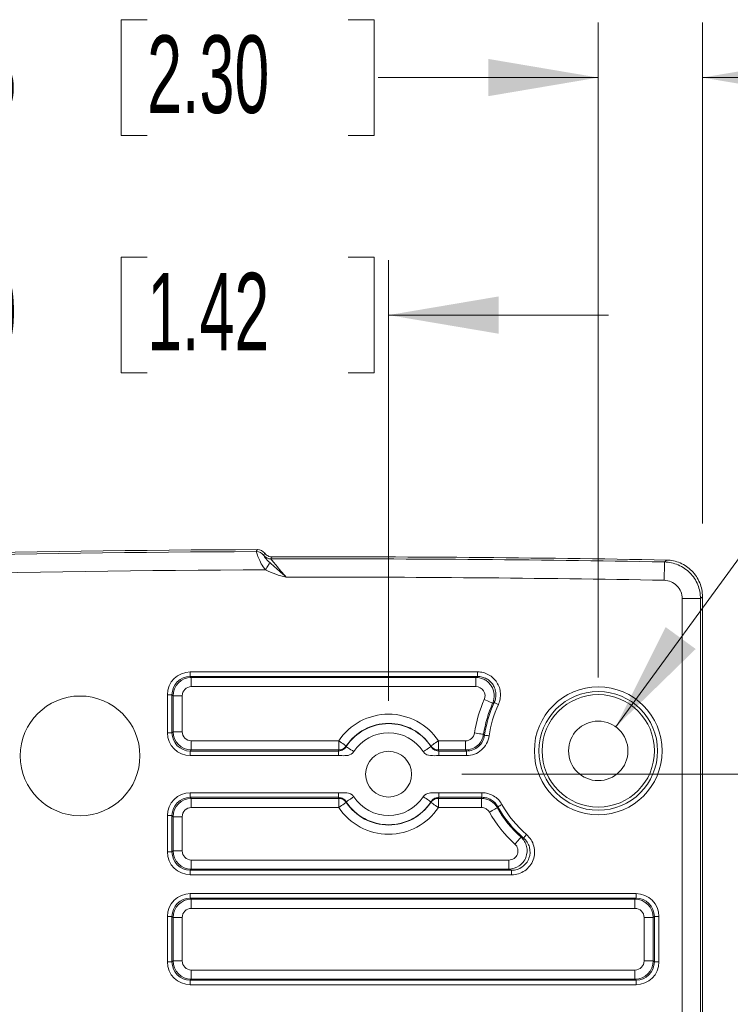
# Model space of a CAD drawing. Header units: millimetres. Extents: x 10 to 272, y 8 to 208.
# Tile 6 of 14: x 88 to 107, y 65 to 92. Entities that reach past the tile are written whole.
import ezdxf

# ---------------------------------------------------------------- set-up
doc = ezdxf.new("R2010")
doc.units = ezdxf.units.MM
doc.styles.add('SLDTEXTSTYLE1', font='TXT', dxfattribs={"width": 0.605})
doc.dimstyles.new('SLDDIMSTYLE0', dxfattribs={"dimtxt": 2.054655, "dimasz": 3, "dimexe": 0, "dimexo": 0.0625, "dimgap": 0.513664, "dimtad": 0, "dimtih": 1, "dimtoh": 1, "dimdec": 1, "dimlfac": 2, "dimrnd": 1e-09, "dimzin": 12, "dimdsep": 46, "dimtxsty": 'SLDTEXTSTYLE1', "dimsah": 1, "dimcen": 0.09, "dimadec": 0, "dimazin": 3, "dimtfac": 1, "dimtdec": 1, "dimtmove": 0, "dimatfit": 0, "dimfxl": 1, "dimfrac": 2, "dimtolj": 1, "dimtzin": 12, "dimarcsym": 0})
doc.dimstyles.new('SLDDIMSTYLE1', dxfattribs={"dimtxt": 2.054655, "dimasz": 3, "dimexe": 0, "dimexo": 0.0625, "dimgap": 0.513664, "dimtad": 0, "dimtih": 1, "dimtoh": 1, "dimdec": 1, "dimlfac": 2, "dimrnd": 1e-09, "dimzin": 12, "dimdsep": 46, "dimtxsty": 'SLDTEXTSTYLE1', "dimsah": 1, "dimcen": 0.09, "dimadec": 0, "dimazin": 3, "dimtfac": 1, "dimtdec": 1, "dimtofl": 0, "dimtmove": 0, "dimatfit": 3, "dimfxl": 1, "dimfrac": 2, "dimtolj": 1, "dimtzin": 12, "dimarcsym": 0})
doc.dimstyles.new('SLDDIMSTYLE2', dxfattribs={"dimtxt": 2.054655, "dimasz": 3, "dimexe": 0, "dimexo": 0.0625, "dimgap": 0.513664, "dimtad": 0, "dimtih": 1, "dimtoh": 1, "dimdec": 1, "dimlfac": 2, "dimrnd": 1e-09, "dimzin": 12, "dimdsep": 46, "dimtxsty": 'SLDTEXTSTYLE1', "dimsah": 1, "dimcen": 0, "dimadec": 0, "dimazin": 3, "dimtfac": 1, "dimtdec": 1, "dimtofl": 0, "dimtmove": 0, "dimatfit": 3, "dimfxl": 1, "dimfrac": 2, "dimtolj": 1, "dimtzin": 12, "dimarcsym": 0})
doc.dimstyles.new('SLDDIMSTYLE3', dxfattribs={"dimtxt": 2.054655, "dimasz": 3, "dimexe": 0, "dimexo": 0.0625, "dimgap": 0.513664, "dimtad": 0, "dimtih": 1, "dimtoh": 1, "dimdec": 1, "dimlfac": 2, "dimrnd": 1e-09, "dimzin": 4, "dimdsep": 46, "dimtxsty": 'SLDTEXTSTYLE1', "dimsah": 1, "dimcen": 0.09, "dimadec": 0, "dimazin": 1, "dimtfac": 1, "dimtdec": 1, "dimtofl": 0, "dimtmove": 0, "dimatfit": 3, "dimfxl": 1, "dimfrac": 2, "dimtolj": 1, "dimtzin": 12, "dimarcsym": 0})
doc.dimstyles.new('SLDDIMSTYLE4', dxfattribs={"dimtxt": 2.054655, "dimasz": 3, "dimexe": 0, "dimexo": 0.0625, "dimgap": 0.513664, "dimtad": 0, "dimtih": 1, "dimtoh": 1, "dimdec": 1, "dimlfac": 2, "dimrnd": 1e-09, "dimzin": 4, "dimdsep": 46, "dimtxsty": 'SLDTEXTSTYLE1', "dimsah": 1, "dimcen": 0.09, "dimadec": 0, "dimazin": 1, "dimtfac": 1, "dimtdec": 1, "dimtmove": 0, "dimatfit": 0, "dimfxl": 1, "dimfrac": 2, "dimtolj": 1, "dimtzin": 12, "dimarcsym": 0})

# ---------------------------------------------------------------- blocks, each defined once
blk = doc.blocks.new('_D')
at = {"color": 7, "linetype": 'Continuous', "lineweight": 0}
for p, q in [((122.6, 92.133), (121.894, 92.133)), ((121.894, 92.133), (121.894, 88.978)), ((126.52, 92.133), (127.225, 92.133)), ((127.225, 92.133), (127.225, 88.978)), ((103.806, 74.191), (103.806, 92.055)), ((106.648, 78.397), (106.648, 92.055)), ((103.806, 90.555), (97.806, 90.555)), ((106.648, 90.555), (112.565, 90.555)), ((121.894, 88.978), (122.6, 88.978)), ((127.225, 88.978), (126.52, 88.978))]:
    blk.add_line(p, q, dxfattribs=at)
for points in [[(103.806, 90.555), (100.806, 91.063), (100.806, 90.047)], [(106.648, 90.555), (109.648, 90.047), (109.648, 91.063)]]:
    blk.add_solid(points, dxfattribs=at)
at = {"color": 7, "linetype": 'Continuous', "lineweight": 0, "char_height": 2.1167, "attachment_point": 1, "style": 'SLDTEXTSTYLE1'}
for s, insert in [('2X', (113.036, 91.706)), ('5.7', (117.269, 91.706)), ('.22', (122.6, 91.706))]:
    blk.add_mtext(s, dxfattribs=dict(at, insert=insert))
blk = doc.blocks.new('_D_1')
at = {"color": 7, "linetype": 'Continuous', "lineweight": 0}
for p, q in [((91.499, 92.133), (90.794, 92.133)), ((90.794, 92.133), (90.794, 88.978)), ((96.987, 92.133), (97.692, 92.133)), ((97.692, 92.133), (97.692, 88.978)), ((74.535, 74.191), (74.535, 92.055)), ((103.806, 74.191), (103.806, 92.055)), ((74.535, 90.555), (79.897, 90.555)), ((103.806, 90.555), (98.868, 90.555)), ((90.794, 88.978), (91.499, 88.978)), ((97.692, 88.978), (96.987, 88.978))]:
    blk.add_line(p, q, dxfattribs=at)
for points in [[(74.535, 90.555), (77.535, 90.047), (77.535, 91.063)], [(103.806, 90.555), (100.806, 91.063), (100.806, 90.047)]]:
    blk.add_solid(points, dxfattribs=at)
at = {"color": 7, "linetype": 'Continuous', "lineweight": 0, "char_height": 2.1167, "attachment_point": 1, "style": 'SLDTEXTSTYLE1'}
for s, insert in [('2X', (80.367, 91.706)), ('58.5', (84.6, 91.706)), ('2.30', (91.499, 91.706))]:
    blk.add_mtext(s, dxfattribs=dict(at, insert=insert))
blk = doc.blocks.new('_D_2')
at = {"color": 7, "linetype": 'Continuous', "lineweight": 0}
for p, q in [((104.284, 72.846), (110.898, 81.906)), ((110.898, 81.906), (114.104, 81.906))]:
    blk.add_line(p, q, dxfattribs=at)
blk.add_solid([(104.284, 72.846), (106.464, 74.97), (105.643, 75.569)], dxfattribs=at)
at = {"color": 7, "linetype": 'Continuous', "lineweight": 0, "attachment_point": 1, "style": 'SLDTEXTSTYLE1'}
for s, insert, char_height in [("C'BORED FOR M3 SHCS", (115.692, 83.056), 2.11667), ('6MM LONG', (124.505, 79.901), 2.1167)]:
    blk.add_mtext(s, dxfattribs=dict(at, insert=insert, char_height=char_height))
blk = doc.blocks.new('_D_8')
at = {"color": 7, "linetype": 'Continuous', "lineweight": 0}
for p, q in [((80.086, 73.556), (80.086, 85.577)), ((91.499, 85.655), (90.794, 85.655)), ((90.794, 85.655), (90.794, 82.5)), ((96.987, 85.655), (97.692, 85.655)), ((97.692, 85.655), (97.692, 82.5)), ((98.086, 73.556), (98.086, 85.577)), ((80.086, 84.077), (74.086, 84.077)), ((98.086, 84.077), (104.086, 84.077)), ((90.794, 82.5), (91.499, 82.5)), ((97.692, 82.5), (96.987, 82.5))]:
    blk.add_line(p, q, dxfattribs=at)
for points in [[(80.086, 84.077), (77.086, 84.585), (77.086, 83.569)], [(98.086, 84.077), (101.086, 83.569), (101.086, 84.585)]]:
    blk.add_solid(points, dxfattribs=at)
at = {"color": 7, "linetype": 'Continuous', "lineweight": 0, "char_height": 2.1167, "attachment_point": 1, "style": 'SLDTEXTSTYLE1'}
for s, insert in [('2X', (80.367, 85.228)), ('36.0', (84.6, 85.228)), ('1.42', (91.499, 85.228))]:
    blk.add_mtext(s, dxfattribs=dict(at, insert=insert))
blk = doc.blocks.new('_D_9')
at = {"color": 7, "linetype": 'Continuous', "lineweight": 0}
for p, q in [((100.086, 71.556), (120.435, 71.556)), ((118.935, 71.556), (118.935, 64.604)), ((121.051, 64.133), (120.346, 64.133)), ((120.346, 64.133), (120.346, 60.978)), ((126.539, 64.133), (127.244, 64.133)), ((127.244, 64.133), (127.244, 60.978)), ((120.346, 60.978), (121.051, 60.978)), ((127.244, 60.978), (126.539, 60.978)), ((118.935, 53.556), (118.935, 60.508)), ((100.086, 53.556), (120.435, 53.556))]:
    blk.add_line(p, q, dxfattribs=at)
for points in [[(118.935, 71.556), (118.427, 68.556), (119.443, 68.556)], [(118.935, 53.556), (119.443, 56.556), (118.427, 56.556)]]:
    blk.add_solid(points, dxfattribs=at)
at = {"color": 7, "linetype": 'Continuous', "lineweight": 0, "char_height": 2.1167, "attachment_point": 1, "style": 'SLDTEXTSTYLE1'}
for s, insert in [('2X', (109.919, 63.706)), ('36.0', (114.152, 63.706)), ('1.42', (121.051, 63.706))]:
    blk.add_mtext(s, dxfattribs=dict(at, insert=insert))

msp = doc.modelspace()

# ---------------------------------------------------------------- linework, layer by layer
at = {"color": 7, "linetype": 'Continuous', "lineweight": 15}
for p, q in [((94.4765, 77.6262), (94.4765, 77.6262)), ((106.0945, 48.7671), (106.0945, 76.3443)), ((106.0945, 76.3443), (106.5944, 76.3443)), ((106.5944, 76.3443), (106.5944, 48.7671)), ((106.6483, 76.3971), (106.6483, 48.7142)), ((92.6761, 74.3457), (100.514, 74.3457)), ((92.6761, 74.3457), (92.6761, 74.2209)), ((100.514, 74.2209), (92.6761, 74.2209)), ((92.6761, 74.2209), (92.7047, 74.1924)), ((92.7047, 74.1924), (100.4696, 74.1924)), ((92.7047, 73.9427), (92.7047, 74.1924)), ((100.4696, 73.9427), (100.4696, 74.1924)), ((100.514, 74.3457), (100.514, 74.2209)), ((100.4696, 73.9427), (92.7047, 73.9427)), ((92.052, 72.6862), (92.052, 73.7216)), ((92.052, 73.7216), (92.1768, 73.7216)), ((92.1768, 73.7216), (92.1768, 72.6862)), ((92.2054, 73.693), (92.1768, 73.7216)), ((92.2054, 72.7147), (92.2054, 73.693)), ((92.455, 73.693), (92.2054, 73.693)), ((92.455, 73.693), (92.455, 72.7147)), ((92.052, 72.6862), (92.1768, 72.6862)), ((92.1768, 72.6862), (92.2054, 72.7147)), ((92.455, 72.7147), (92.2054, 72.7147)), ((92.7047, 72.2154), (92.7047, 72.4651)), ((92.7047, 72.4651), (96.7252, 72.4651)), ((96.7252, 72.2154), (96.7252, 72.4651)), ((99.446, 72.4651), (99.446, 72.2154)), ((99.446, 72.4651), (100.1848, 72.4651)), ((100.1848, 72.2154), (100.1848, 72.4651)), ((92.7047, 72.2154), (92.6761, 72.1869)), ((92.6761, 72.1869), (92.6761, 72.062)), ((92.6761, 72.1869), (96.7178, 72.1869)), ((96.7178, 72.062), (92.6761, 72.062)), ((96.7252, 72.2154), (92.7047, 72.2154)), ((96.8072, 72.062), (96.7178, 72.062)), ((100.1848, 72.2154), (99.446, 72.2154)), ((99.4534, 72.1869), (100.2096, 72.1869)), ((100.2096, 72.062), (99.4534, 72.062)), ((100.2096, 72.1869), (100.2096, 72.062)), ((92.6761, 71.0493), (96.7178, 71.0493)), ((92.6761, 70.9245), (92.6761, 71.0493)), ((96.7178, 70.9245), (92.6761, 70.9245)), ((92.6761, 70.9245), (92.7047, 70.8959)), ((92.7047, 70.8959), (96.7252, 70.8959)), ((92.7047, 70.8959), (92.7047, 70.6463)), ((96.7252, 70.6463), (96.7252, 70.8959)), ((99.3639, 71.0493), (99.4534, 71.0493)), ((99.446, 70.8959), (100.6176, 70.8959)), ((99.446, 70.8959), (99.446, 70.6463)), ((99.4534, 71.0493), (100.6343, 71.0493)), ((100.6343, 70.9245), (99.4534, 70.9245)), ((100.6176, 70.8959), (100.6176, 70.6463)), ((100.6343, 70.9245), (100.6343, 71.0493)), ((96.7252, 70.6463), (92.7047, 70.6463)), ((100.6176, 70.6463), (99.446, 70.6463)), ((101.0706, 70.668), (101.0527, 70.6415)), ((92.052, 69.4362), (92.052, 70.4251)), ((92.052, 70.4251), (92.1768, 70.4251)), ((92.1768, 70.4251), (92.1768, 69.4362)), ((92.2054, 70.3966), (92.1768, 70.4251)), ((92.2054, 69.4647), (92.2054, 70.3966)), ((92.455, 70.3966), (92.2054, 70.3966)), ((92.455, 70.3966), (92.455, 69.4647)), ((92.052, 69.4362), (92.1768, 69.4362)), ((92.1768, 69.4362), (92.2054, 69.4647)), ((92.455, 69.4647), (92.2054, 69.4647)), ((92.7047, 69.2151), (92.7047, 68.9654)), ((92.7047, 69.2151), (101.3661, 69.2151)), ((101.3661, 69.2151), (101.3661, 68.9654)), ((92.7047, 68.9654), (92.6761, 68.9369)), ((92.6761, 68.812), (92.6761, 68.9369)), ((92.6761, 68.9369), (101.442, 68.9369)), ((101.442, 68.812), (92.6761, 68.812)), ((101.3661, 68.9654), (92.7047, 68.9654)), ((101.442, 68.812), (101.442, 68.9369)), ((92.6761, 68.2993), (104.8365, 68.2993)), ((92.6761, 68.1745), (92.6761, 68.2993)), ((104.8365, 68.1745), (104.8365, 68.2993)), ((104.8365, 68.1745), (92.6761, 68.1745)), ((92.6761, 68.1745), (92.7047, 68.1459)), ((92.7047, 68.1459), (104.808, 68.1459)), ((92.7047, 68.1459), (92.7047, 67.8963)), ((104.808, 68.1459), (104.8365, 68.1745)), ((104.808, 68.1459), (104.808, 67.8963)), ((92.052, 66.4362), (92.052, 67.6751)), ((92.052, 67.6751), (92.1768, 67.6751)), ((92.1768, 67.6751), (92.1768, 66.4362)), ((92.2054, 67.6466), (92.1768, 67.6751)), ((104.808, 67.8963), (92.7047, 67.8963)), ((105.3359, 67.6751), (105.3073, 67.6466)), ((105.3359, 66.4362), (105.3359, 67.6751)), ((105.3359, 67.6751), (105.4607, 67.6751)), ((105.4607, 67.6751), (105.4607, 66.4362)), ((92.2054, 66.4647), (92.2054, 67.6466)), ((92.2054, 67.6466), (92.455, 67.6466)), ((92.455, 67.6466), (92.455, 66.4647)), ((105.0577, 66.4647), (105.0577, 67.6466)), ((105.0577, 67.6466), (105.3073, 67.6466)), ((105.3073, 67.6466), (105.3073, 66.4647)), ((92.052, 66.4362), (92.1768, 66.4362)), ((92.1768, 66.4362), (92.2054, 66.4647)), ((92.2054, 66.4647), (92.455, 66.4647)), ((105.0577, 66.4647), (105.3073, 66.4647)), ((105.3073, 66.4647), (105.3359, 66.4362)), ((105.3359, 66.4362), (105.4607, 66.4362)), ((92.7047, 66.2151), (92.7047, 65.9654)), ((92.7047, 66.2151), (104.808, 66.2151)), ((104.808, 66.2151), (104.808, 65.9654)), ((92.7047, 65.9654), (92.6761, 65.9369)), ((92.6761, 65.812), (92.6761, 65.9369)), ((92.6761, 65.9369), (104.8365, 65.9369)), ((104.8365, 65.812), (92.6761, 65.812)), ((104.808, 65.9654), (92.7047, 65.9654)), ((104.8365, 65.9369), (104.808, 65.9654)), ((104.8365, 65.812), (104.8365, 65.9369))]:
    msp.add_line(p, q, dxfattribs=at)
at = {"color": 7, "linetype": 'Continuous', "lineweight": 15, "flags": 128}
for points in [[(94.4765, 77.6262), (94.4865, 77.6437), (94.5075, 77.6801)], [(94.7083, 77.5803), (94.7033, 77.5716), (94.6832, 77.5366), (94.6827, 77.5359), (94.6773, 77.5264)], [(94.9089, 77.4805), (94.9039, 77.4718), (94.8837, 77.4368), (94.8779, 77.4266)], [(105.6038, 76.8441), (105.6056, 76.9406), (105.6073, 77.0334), (105.6089, 77.1191), (105.6103, 77.1945), (105.6114, 77.2567), (105.6123, 77.3034), (105.6128, 77.3329), (105.613, 77.3439)], [(105.613, 77.3439), (105.6394, 77.3698), (105.667, 77.3968)], [(94.844, 77.3245), (94.8355, 77.3098), (94.8248, 77.2912), (94.8122, 77.2694), (94.798, 77.2446), (94.7824, 77.2174), (94.7657, 77.1884), (94.7483, 77.1581), (94.7305, 77.1272)], [(106.6483, 76.3971), (106.6174, 76.3668), (106.5944, 76.3443)], [(100.9249, 73.4881), (100.9186, 73.491), (100.9043, 73.4974), (100.8825, 73.5072), (100.8542, 73.52), (100.8201, 73.5353), (100.7817, 73.5526), (100.7402, 73.5712), (100.6972, 73.5906)], [(100.9668, 73.5111), (100.97, 73.5097), (100.9771, 73.5064), (100.9879, 73.5013), (101.002, 73.4948), (101.0189, 73.4869), (101.038, 73.478), (101.0586, 73.4685), (101.08, 73.4585)], [(100.679, 72.6433), (100.6721, 72.6443), (100.6566, 72.6465), (100.633, 72.6499), (100.6022, 72.6544), (100.5653, 72.6597), (100.5236, 72.6658), (100.4786, 72.6723), (100.4319, 72.679)], [(100.7043, 72.6181), (100.7077, 72.6176), (100.7155, 72.6166), (100.7273, 72.615), (100.7427, 72.6128), (100.7612, 72.6103), (100.7821, 72.6074), (100.8046, 72.6043), (100.8279, 72.6011)], [(96.7252, 72.4651), (96.7653, 72.4383), (96.8039, 72.4125), (96.8395, 72.3886), (96.8708, 72.3677), (96.8967, 72.3504), (96.9161, 72.3374), (96.9284, 72.3292), (96.933, 72.3262)], [(99.446, 72.4651), (99.4059, 72.4383), (99.3673, 72.4125), (99.3317, 72.3886), (99.3003, 72.3677), (99.2745, 72.3504), (99.255, 72.3374), (99.2428, 72.3292), (99.2382, 72.3262)], [(100.6176, 70.8959), (100.6244, 70.9076), (100.6343, 70.9245)], [(96.7252, 70.6463), (96.7653, 70.6731), (96.8039, 70.6989), (96.8395, 70.7227), (96.8708, 70.7436), (96.8967, 70.7609), (96.9161, 70.7739), (96.9284, 70.7821), (96.933, 70.7852)], [(99.446, 70.6463), (99.4059, 70.6731), (99.3673, 70.6989), (99.3317, 70.7227), (99.3003, 70.7436), (99.2745, 70.7609), (99.255, 70.7739), (99.2428, 70.7821), (99.2382, 70.7852)], [(101.0527, 70.6415), (101.0467, 70.6381), (101.033, 70.6304), (101.0122, 70.6187), (100.9851, 70.6035), (100.9526, 70.5852), (100.9159, 70.5645), (100.8762, 70.5422), (100.8351, 70.519)], [(101.0706, 70.668), (101.0736, 70.6697), (101.0804, 70.6735), (101.0909, 70.6793), (101.1044, 70.6869), (101.1207, 70.696), (101.1392, 70.7062), (101.159, 70.7173), (101.1796, 70.7288)], [(101.6991, 69.8368), (101.6944, 69.8316), (101.684, 69.8199), (101.6681, 69.8022), (101.6474, 69.779), (101.6225, 69.7512), (101.5944, 69.7198), (101.564, 69.6859), (101.5326, 69.6508)], [(101.7671, 69.8151), (101.7694, 69.8177), (101.7745, 69.8237), (101.7823, 69.8327), (101.7924, 69.8445), (101.8045, 69.8587), (101.8183, 69.8747), (101.8331, 69.8919), (101.8484, 69.9098)]]:
    msp.add_lwpolyline(points, dxfattribs=at)
at = {"color": 7, "linetype": 'Continuous', "lineweight": 15}
for centre, radius in [((103.8063, 72.1913), 1.7436), ((89.6706, 72.0557), 1.632), ((103.8063, 72.1913), 1.6188), ((103.8063, 72.1913), 1.5333), ((103.8063, 72.1913), 0.8109), ((98.0856, 71.5557), 0.625)]:
    msp.add_circle(centre, radius, dxfattribs=at)
for centre, radius, start, end in [((96.3983, -422.3163), 500, 90.216666, 92.420252), ((96.3983, -422.3163), 499.9462, 90.220244, 92.416861), ((94.4774, 77.3762), 0.25, 36.92925, 90.20948), ((94.4774, 77.3762), 0.25, 36.92949, 90.20934), ((94.8772, 77.6766), 0.25, 216.93004, 270.1631), ((96.3983, -422.3163), 499.7452, 88.943468, 90.174313), ((96.3983, -422.3163), 499.799, 88.937398, 90.17074), ((96.3983, -422.3163), 499.4462, 90.191325, 92.44684), ((96.3983, -422.3163), 499.2453, 88.943468, 90.126665), ((92.7054, 73.6924), 0.5, 90.07858, 179.92142), ((103.8063, 72.1913), 3.4094, 155.76925, 171.776), ((103.8063, 72.1913), 3.1598, 155.76925, 171.776), ((103.8063, 72.1913), 3.1312, 155.07061, 172.16584), ((103.8063, 72.1913), 3.0064, 155.07061, 172.16584), ((98.0856, 71.5557), 1.6364, 33.76187, 146.23813), ((98.0856, 71.5557), 1.3793, 33.02662, 146.97338), ((98.0856, 71.5557), 1.3864, 33.76187, 146.23813), ((92.7054, 72.7154), 0.5, 180.07858, 269.92142), ((98.0856, 71.5557), 1.1293, 33.02662, 146.97338), ((96.7254, 72.4653), 0.2499, 269.93994, 326.16776), ((99.4457, 72.4653), 0.2499, 213.83202, 270.06028), ((92.7054, 70.3959), 0.5, 90.07858, 179.92142), ((96.7254, 70.6461), 0.2498, 33.83217, 90.06053), ((98.0856, 71.5557), 1.1293, 213.02662, 326.97338), ((99.4457, 70.6461), 0.2498, 89.93925, 146.16805), ((98.0856, 71.5557), 1.6364, 213.76187, 326.23813), ((98.0856, 71.5557), 1.3793, 213.02662, 326.97338), ((98.0856, 71.5557), 1.3864, 213.76187, 326.23813), ((103.8063, 72.1913), 3.1598, 209.37262, 228.17297), ((103.8063, 72.1913), 3.1312, 209.1096, 229.36571), ((103.8063, 72.1913), 3.0064, 209.1096, 229.36571), ((103.8063, 72.1913), 3.4094, 209.37262, 228.17297), ((92.7054, 69.4654), 0.5, 180.07858, 269.92142), ((92.7054, 67.6459), 0.5, 90.07858, 179.92142), ((104.8073, 67.6459), 0.5, 0.07858, 89.92142), ((92.7054, 66.4654), 0.5, 180.07858, 269.92142), ((104.8073, 66.4654), 0.5, 270.07858, 359.92142)]:
    msp.add_arc(centre, radius, start, end, dxfattribs=at)
for centre, major_axis, ratio, start_param, end_param in [((92.6778, 73.7199), (0.4432, -0.4432), 0.9972647, 2.357564, 3.9256213), ((92.6778, 73.7199), (0.355, -0.355), 0.9959045, 2.357564, 3.9256213), ((92.7054, 73.6924), (0.1773, -0.1773), 0.9972647, 2.357564, 3.9256213), ((92.6778, 72.6879), (0.4432, 0.4432), 0.9972647, 2.357564, 3.9256213), ((92.6778, 72.6879), (0.355, 0.355), 0.9959045, 2.357564, 3.9256213), ((92.7054, 72.7154), (0.1773, 0.1773), 0.9972647, 2.357564, 3.9256213), ((98.0856, 71.8056), (0, 1.4999), 0.9429048, 1.2940164, 1.3137453), ((98.0856, 71.8056), (0, 1.4999), 0.9429048, 4.96944, 4.989169), ((92.6778, 70.4234), (0.4432, -0.4432), 0.9972647, 2.357564, 3.9256213), ((92.6778, 70.4234), (0.355, -0.355), 0.9959045, 2.357564, 3.9256213), ((98.0856, 71.3058), (0, 1.4999), 0.9429048, 1.8278474, 1.8475763), ((98.0856, 71.3058), (0, 1.4999), 0.9429048, 4.435609, 4.4553379), ((92.7054, 70.3959), (0.1773, -0.1773), 0.9972647, 2.357564, 3.9256213), ((92.6778, 69.4379), (0.4432, 0.4432), 0.9972647, 2.357564, 3.9256213), ((92.6778, 69.4379), (0.355, 0.355), 0.9959045, 2.357564, 3.9256213), ((92.7054, 69.4654), (0.1773, 0.1773), 0.9972647, 2.357564, 3.9256213), ((92.6778, 67.6734), (0.4432, -0.4432), 0.9972647, 2.357564, 3.9256213), ((104.8348, 67.6734), (-0.4432, -0.4432), 0.9972647, 2.357564, 3.9256213), ((92.6778, 67.6734), (0.355, -0.355), 0.9959045, 2.357564, 3.9256213), ((104.8348, 67.6734), (0.355, 0.355), 0.9959045, 5.4991567, 7.0672139), ((92.7054, 67.6459), (0.1773, -0.1773), 0.9972647, 2.357564, 3.9256213), ((104.8073, 67.6459), (-0.1773, -0.1773), 0.9972647, 2.357564, 3.9256213), ((92.6778, 66.4379), (0.4432, 0.4432), 0.9972647, 2.357564, 3.9256213), ((92.6778, 66.4379), (0.355, 0.355), 0.9959045, 2.357564, 3.9256213), ((92.7054, 66.4654), (0.1773, 0.1773), 0.9972647, 2.357564, 3.9256213), ((104.8073, 66.4654), (-0.1773, 0.1773), 0.9972647, 2.357564, 3.9256213), ((104.8348, 66.4379), (-0.4432, 0.4432), 0.9972647, 2.357564, 3.9256213), ((104.8348, 66.4379), (0.355, -0.355), 0.9959045, 5.4991567, 7.0672139)]:
    msp.add_ellipse(centre, major_axis=major_axis, ratio=ratio, start_param=start_param, end_param=end_param, dxfattribs=at)
for points, knots in [([(94.7305, 77.1272), (94.6846, 77.18), (94.6468, 77.2376), (94.5819, 77.3542), (94.5561, 77.4108), (94.5151, 77.5098), (94.5003, 77.5514), (94.4808, 77.6088), (94.4761, 77.625), (94.4765, 77.6262)], [0, 0, 0, 0, 0.25, 0.25, 0.5, 0.5, 0.75, 0.75, 1, 1, 1, 1]), ([(94.6773, 77.5264), (94.6765, 77.525), (94.6905, 77.4997), (94.7483, 77.4211), (94.7918, 77.3711), (94.844, 77.3245)], [0, 0, 0, 0, 0.5, 0.5, 1, 1, 1, 1]), ([(94.7083, 77.5803), (94.7315, 77.5494), (94.7621, 77.5239), (94.8314, 77.4894), (94.8697, 77.4804), (94.9089, 77.4805)], [0, 0, 0, 0, 0.5, 0.5, 1, 1, 1, 1]), ([(94.8779, 77.4266), (94.8773, 77.4259), (94.8804, 77.421), (94.8934, 77.4035), (94.9035, 77.3906), (94.941, 77.344), (94.9765, 77.3011), (95.0572, 77.2049), (95.1021, 77.1519), (95.1967, 77.0412), (95.2452, 76.9848), (95.2946, 76.9278)], [0, 0, 0, 0, 0.125, 0.125, 0.25, 0.25, 0.5, 0.5, 0.75, 0.75, 1, 1, 1, 1]), ([(105.613, 77.3439), (105.6783, 77.3427), (105.7423, 77.3352), (105.8681, 77.3081), (105.9304, 77.2882), (106.0494, 77.237), (106.1057, 77.2059), (106.2122, 77.1331), (106.2626, 77.0909), (106.353, 76.9989), (106.3934, 76.9489), (106.4648, 76.8407), (106.4953, 76.7829), (106.5685, 76.6044), (106.5944, 76.4747), (106.5944, 76.3443)], [0, 0, 0, 0, 0.125, 0.125, 0.25, 0.25, 0.375, 0.375, 0.5, 0.5, 0.625, 0.625, 0.75, 0.75, 1, 1, 1, 1]), ([(105.667, 77.3968), (105.7322, 77.3956), (105.7962, 77.3881), (105.922, 77.361), (105.9844, 77.3411), (106.1033, 77.2898), (106.1597, 77.2588), (106.2661, 77.186), (106.3165, 77.1438), (106.4069, 77.0518), (106.4474, 77.0018), (106.5187, 76.8936), (106.5492, 76.8358), (106.6224, 76.6572), (106.6483, 76.5276), (106.6483, 76.3971)], [0, 0, 0, 0, 0.125, 0.125, 0.25, 0.25, 0.375, 0.375, 0.5, 0.5, 0.625, 0.625, 0.75, 0.75, 1, 1, 1, 1]), ([(94.7305, 77.1272), (94.8176, 77.0771), (94.9107, 77.0412), (95.1012, 76.9793), (95.1982, 76.9535), (95.2946, 76.9278)], [0, 0, 0, 0, 0.5, 0.5, 1, 1, 1, 1]), ([(94.844, 77.3245), (94.9147, 77.2615), (94.988, 77.199), (95.1392, 77.0658), (95.217, 76.9965), (95.2946, 76.9278)], [0, 0, 0, 0, 0.5, 0.5, 1, 1, 1, 1]), ([(106.0945, 76.3443), (106.0945, 76.4747), (106.0416, 76.6027), (105.906, 76.7406), (105.8518, 76.7779), (105.7328, 76.8291), (105.669, 76.8429), (105.6038, 76.8441)], [0, 0, 0, 0, 0.5, 0.5, 0.75, 0.75, 1, 1, 1, 1]), ([(100.4696, 74.1924), (100.4779, 74.1977), (100.4862, 74.2031), (100.4946, 74.2085), (100.501, 74.2126), (100.5075, 74.2168), (100.514, 74.2209)], [0.0004760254, 0.0004760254, 0.0004760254, 0.0004760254, 0.0010939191, 0.0010939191, 0.0010939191, 0.0015703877, 0.0015703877, 0.0015703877, 0.0015703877]), ([(100.4696, 74.1924), (100.5114, 74.1923), (100.5523, 74.187), (100.6325, 74.1665), (100.6717, 74.1511), (100.7441, 74.1116), (100.7783, 74.087), (100.839, 74.0306), (100.8656, 73.999), (100.9336, 73.8939), (100.9607, 73.813), (100.9734, 73.6484), (100.9591, 73.5644), (100.9249, 73.4881)], [0, 0, 0, 0, 0.125, 0.125, 0.25, 0.25, 0.375, 0.375, 0.5, 0.5, 0.75, 0.75, 1, 1, 1, 1]), ([(100.514, 74.3457), (100.5667, 74.3457), (100.6183, 74.3392), (100.7193, 74.3135), (100.7687, 74.2941), (100.8598, 74.2443), (100.9028, 74.2132), (100.9791, 74.142), (101.0123, 74.1021), (101.0689, 74.0134), (101.0912, 73.9662), (101.1237, 73.8673), (101.1337, 73.8151), (101.1405, 73.7114), (101.1373, 73.6585), (101.1181, 73.5559), (101.1022, 73.5063), (101.08, 73.4585)], [0, 0, 0, 0, 0.125, 0.125, 0.25, 0.25, 0.375, 0.375, 0.5, 0.5, 0.625, 0.625, 0.75, 0.75, 0.875, 0.875, 1, 1, 1, 1]), ([(100.9668, 73.5111), (100.9846, 73.5493), (100.9974, 73.589), (101.0129, 73.6712), (101.0155, 73.7135), (101.0102, 73.7965), (101.0022, 73.8383), (100.9762, 73.9175), (100.9584, 73.9553), (100.9131, 74.0263), (100.8865, 74.0582), (100.8254, 74.1152), (100.7909, 74.14), (100.7179, 74.1798), (100.6783, 74.1953), (100.5975, 74.2158), (100.5562, 74.2209), (100.514, 74.2209)], [0, 0, 0, 0, 0.125, 0.125, 0.25, 0.25, 0.375, 0.375, 0.5, 0.5, 0.625, 0.625, 0.75, 0.75, 0.875, 0.875, 1, 1, 1, 1]), ([(100.6972, 73.5906), (100.7316, 73.667), (100.7248, 73.7587), (100.634, 73.899), (100.5533, 73.9427), (100.4696, 73.9427)], [0, 0, 0, 0, 0.5, 0.5, 1, 1, 1, 1]), ([(100.9668, 73.5111), (100.9607, 73.5078), (100.9546, 73.5045), (100.9485, 73.5011), (100.9406, 73.4968), (100.9327, 73.4925), (100.9249, 73.4881)], [0.0002378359, 0.0002378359, 0.0002378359, 0.0002378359, 0.0007138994, 0.0007138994, 0.0007138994, 0.0013312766, 0.0013312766, 0.0013312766, 0.0013312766]), ([(100.1848, 72.4651), (100.2448, 72.4651), (100.3033, 72.487), (100.3933, 72.565), (100.4233, 72.6197), (100.4319, 72.679)], [0, 0, 0, 0, 0.5, 0.5, 1, 1, 1, 1]), ([(100.679, 72.6433), (100.6704, 72.584), (100.6515, 72.5277), (100.5941, 72.4229), (100.5566, 72.3764), (100.4215, 72.2595), (100.3046, 72.2156), (100.1848, 72.2154)], [0, 0, 0, 0, 0.25, 0.25, 0.5, 0.5, 1, 1, 1, 1]), ([(100.2096, 72.1869), (100.3301, 72.1868), (100.4477, 72.231), (100.5831, 72.349), (100.6206, 72.396), (100.6776, 72.5016), (100.6961, 72.5585), (100.7043, 72.6181)], [0, 0, 0, 0, 0.5, 0.5, 0.75, 0.75, 1, 1, 1, 1]), ([(100.8279, 72.6011), (100.8177, 72.5265), (100.7945, 72.4556), (100.7232, 72.3235), (100.6763, 72.2649), (100.5071, 72.1174), (100.3602, 72.062), (100.2096, 72.062)], [0, 0, 0, 0, 0.25, 0.25, 0.5, 0.5, 1, 1, 1, 1]), ([(96.9292, 72.3074), (96.9015, 72.2647), (96.8773, 72.245), (96.8151, 72.2053), (96.7736, 72.1869), (96.7178, 72.1869)], [0, 0, 0, 0, 0.5, 0.5, 1, 1, 1, 1]), ([(96.9292, 72.3074), (96.9301, 72.3068), (96.9531, 72.2918), (97.0305, 72.2415), (97.0845, 72.2064), (97.1387, 72.1712)], [0, 0, 0, 0, 0.5, 0.5, 1, 1, 1, 1]), ([(99.242, 72.3074), (99.2416, 72.3071), (99.2367, 72.304), (99.2158, 72.2904), (99.1997, 72.2799), (99.159, 72.2534), (99.1344, 72.2375), (99.0833, 72.2042), (99.0569, 72.1871), (99.0324, 72.1712)], [0, 0, 0, 0, 0.25, 0.25, 0.5, 0.5, 0.75, 0.75, 1, 1, 1, 1]), ([(99.4534, 72.1869), (99.3976, 72.1869), (99.356, 72.2053), (99.2938, 72.245), (99.2697, 72.2647), (99.242, 72.3074)], [0, 0, 0, 0, 0.5, 0.5, 1, 1, 1, 1]), ([(96.7178, 72.062), (96.7178, 72.0937), (96.7178, 72.1251), (96.7178, 72.171), (96.7178, 72.1852), (96.7178, 72.1869)], [0, 0, 0, 0, 0.5, 0.5, 1, 1, 1, 1]), ([(96.8068, 72.0609), (96.8681, 72.0599), (96.9252, 72.0595), (97.0382, 72.0786), (97.0932, 72.1011), (97.1387, 72.1712)], [0, 0, 0, 0, 0.5, 0.5, 1, 1, 1, 1]), ([(99.0324, 72.1712), (99.0884, 72.0851), (99.1584, 72.0709), (99.2977, 72.0575), (99.3703, 72.0619), (99.4505, 72.062)], [0, 0, 0, 0, 0.5, 0.5, 1, 1, 1, 1]), ([(99.4534, 72.1869), (99.4534, 72.1852), (99.4534, 72.171), (99.4534, 72.1251), (99.4534, 72.0937), (99.4534, 72.062)], [0, 0, 0, 0, 0.5, 0.5, 1, 1, 1, 1]), ([(100.2096, 72.1869), (100.2049, 72.1922), (100.2003, 72.1976), (100.1956, 72.203), (100.192, 72.2071), (100.1884, 72.2113), (100.1848, 72.2154)], [0.0002374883, 0.0002374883, 0.0002374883, 0.0002374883, 0.0008541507, 0.0008541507, 0.0008541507, 0.0013293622, 0.0013293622, 0.0013293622, 0.0013293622]), ([(96.7178, 70.9245), (96.7178, 70.9261), (96.7178, 70.9403), (96.7178, 70.9862), (96.7178, 71.0176), (96.7178, 71.0493)], [0, 0, 0, 0, 0.5, 0.5, 1, 1, 1, 1]), ([(96.7178, 70.9245), (96.7736, 70.9244), (96.8151, 70.906), (96.8773, 70.8663), (96.9015, 70.8466), (96.9292, 70.8039)], [0, 0, 0, 0, 0.5, 0.5, 1, 1, 1, 1]), ([(97.1387, 70.9401), (97.0828, 71.0262), (97.0128, 71.0405), (96.8735, 71.0538), (96.8009, 71.0494), (96.7206, 71.0493)], [0, 0, 0, 0, 0.5, 0.5, 1, 1, 1, 1]), ([(96.9292, 70.8039), (96.9296, 70.8042), (96.9345, 70.8074), (96.9554, 70.8209), (96.9714, 70.8314), (97.0122, 70.8579), (97.0368, 70.8739), (97.0879, 70.9071), (97.1143, 70.9242), (97.1387, 70.9401)], [0, 0, 0, 0, 0.25, 0.25, 0.5, 0.5, 0.75, 0.75, 1, 1, 1, 1]), ([(99.3644, 71.0504), (99.3031, 71.0514), (99.2459, 71.0518), (99.133, 71.0327), (99.078, 71.0103), (99.0324, 70.9401)], [0, 0, 0, 0, 0.5, 0.5, 1, 1, 1, 1]), ([(99.242, 70.8039), (99.2411, 70.8045), (99.2181, 70.8195), (99.1406, 70.8698), (99.0867, 70.9049), (99.0324, 70.9401)], [0, 0, 0, 0, 0.5, 0.5, 1, 1, 1, 1]), ([(99.242, 70.8039), (99.2697, 70.8466), (99.2938, 70.8663), (99.356, 70.906), (99.3976, 70.9244), (99.4534, 70.9245)], [0, 0, 0, 0, 0.5, 0.5, 1, 1, 1, 1]), ([(99.4534, 71.0493), (99.4534, 71.0176), (99.4534, 70.9862), (99.4534, 70.9403), (99.4534, 70.9261), (99.4534, 70.9245)], [0, 0, 0, 0, 0.5, 0.5, 1, 1, 1, 1]), ([(100.6176, 70.8959), (100.662, 70.8959), (100.7054, 70.89), (100.7904, 70.867), (100.8316, 70.8497), (100.9451, 70.7834), (101.0091, 70.7189), (101.0527, 70.6415)], [0, 0, 0, 0, 0.25, 0.25, 0.5, 0.5, 1, 1, 1, 1]), ([(100.6343, 71.0493), (100.6901, 71.0493), (100.7446, 71.0419), (100.8513, 71.013), (100.903, 70.9912), (100.9978, 70.9355), (101.0422, 70.9008), (101.1192, 70.822), (101.1525, 70.7775), (101.1796, 70.7288)], [0, 0, 0, 0, 0.25, 0.25, 0.5, 0.5, 0.75, 0.75, 1, 1, 1, 1]), ([(101.0706, 70.668), (101.0272, 70.746), (100.9631, 70.8112), (100.8493, 70.878), (100.8079, 70.8955), (100.7226, 70.9186), (100.6789, 70.9245), (100.6343, 70.9245)], [0, 0, 0, 0, 0.5, 0.5, 0.75, 0.75, 1, 1, 1, 1]), ([(100.8351, 70.519), (100.8134, 70.5578), (100.7814, 70.5901), (100.7057, 70.6343), (100.662, 70.6463), (100.6176, 70.6463)], [0, 0, 0, 0, 0.5, 0.5, 1, 1, 1, 1]), ([(101.6991, 69.8368), (101.7741, 69.7692), (101.8268, 69.6801), (101.8738, 69.4855), (101.8671, 69.3804), (101.7959, 69.1939), (101.7306, 69.1107), (101.5663, 68.9973), (101.4671, 68.9658), (101.3661, 68.9654)], [0, 0, 0, 0, 0.25, 0.25, 0.5, 0.5, 0.75, 0.75, 1, 1, 1, 1]), ([(101.8484, 69.9098), (101.897, 69.8682), (101.9387, 69.8197), (102.006, 69.7126), (102.0318, 69.6533), (102.0802, 69.4702), (102.0739, 69.3364), (101.9861, 69.0997), (101.9041, 68.9946), (101.7474, 68.8869), (101.69, 68.859), (101.5684, 68.8215), (101.506, 68.812), (101.442, 68.812)], [0, 0, 0, 0, 0.125, 0.125, 0.25, 0.25, 0.5, 0.5, 0.75, 0.75, 0.875, 0.875, 1, 1, 1, 1]), ([(101.3661, 69.2151), (101.4168, 69.2151), (101.4668, 69.2305), (101.5496, 69.287), (101.5825, 69.3286), (101.6182, 69.4221), (101.6214, 69.4749), (101.5972, 69.5724), (101.5704, 69.6169), (101.5326, 69.6508)], [0, 0, 0, 0, 0.25, 0.25, 0.5, 0.5, 0.75, 0.75, 1, 1, 1, 1]), ([(101.442, 68.9369), (101.5445, 68.9367), (101.645, 68.9675), (101.8129, 69.082), (101.8789, 69.1662), (101.9493, 69.356), (101.9541, 69.4633), (101.9016, 69.6589), (101.8451, 69.7485), (101.7671, 69.8151)], [0, 0, 0, 0, 0.25, 0.25, 0.5, 0.5, 0.75, 0.75, 1, 1, 1, 1])]:
    msp.add_open_spline(points, degree=3, knots=knots, dxfattribs=at)
for points in [[(94.5075, 77.6801), (94.5857, 77.6804), (94.6613, 77.6428), (94.7083, 77.5803)], [(100.679, 72.6433), (100.6874, 72.6349), (100.6958, 72.6265), (100.7043, 72.6181)], [(96.933, 72.3262), (96.9317, 72.3199), (96.9304, 72.3137), (96.9292, 72.3074)], [(99.242, 72.3074), (99.2408, 72.3137), (99.2395, 72.3199), (99.2382, 72.3262)], [(96.9292, 70.8039), (96.9304, 70.7977), (96.9317, 70.7914), (96.933, 70.7852)], [(99.2382, 70.7852), (99.2395, 70.7914), (99.2408, 70.7977), (99.242, 70.8039)], [(101.6991, 69.8368), (101.7215, 69.8295), (101.7441, 69.8223), (101.7671, 69.8151)], [(101.442, 68.9369), (101.4163, 68.9464), (101.391, 68.9559), (101.3661, 68.9654)]]:
    msp.add_open_spline(points, degree=3, dxfattribs=at)

# ---------------------------------------------------------------- dimensions: what is measured, and where the dimension line sits
at = {"color": 7, "linetype": 'Continuous', "lineweight": 0}
for base, p1, p2, dimstyle, picture, middle in [((103.8063, 90.5555), (74.5349, 72.1913), (103.8063, 72.1913), 'SLDDIMSTYLE1', '_D_1', (89.3826, 90.5555)), ((106.6483, 90.5555), (103.8063, 72.1913), (106.6483, 76.3971), 'SLDDIMSTYLE0', '_D', (120.4834, 90.5555)), ((80.0856, 84.0775), (98.0856, 71.5557), (80.0856, 71.5557), 'SLDDIMSTYLE4', '_D_8', (89.3826, 84.0775))]:
    dim = msp.add_linear_dim(base=base, p1=p1, p2=p2, text='2X <>', dimstyle=dimstyle, dxfattribs=at)
    dim.commit()
    dim.dimension.update_dxf_attribs({"geometry": picture, "text_midpoint": middle, "dimtype": 160})
dim = msp.add_diameter_dim_2p(p1=(103.3282, 71.5364), p2=(104.2844, 72.8463), text="C'BORED FOR M3 SHCS\\P6MM LONG", dimstyle='SLDDIMSTYLE2', override={"dimpost": '<>'}, dxfattribs=at)
dim.commit()
dim.dimension.update_dxf_attribs({"geometry": '_D_2', "text_midpoint": (132.0314, 81.9064), "dimtype": 163})
dim = msp.add_linear_dim(base=(118.9345, 53.5557), p1=(98.0856, 71.5557), p2=(98.0856, 53.5557), angle=90, text='2X <>', dimstyle='SLDDIMSTYLE3', dxfattribs=at)
dim.commit()
dim.dimension.update_dxf_attribs({"geometry": '_D_9', "text_midpoint": (118.9345, 62.5557), "dimtype": 160})

doc.saveas('drawing.dxf')
